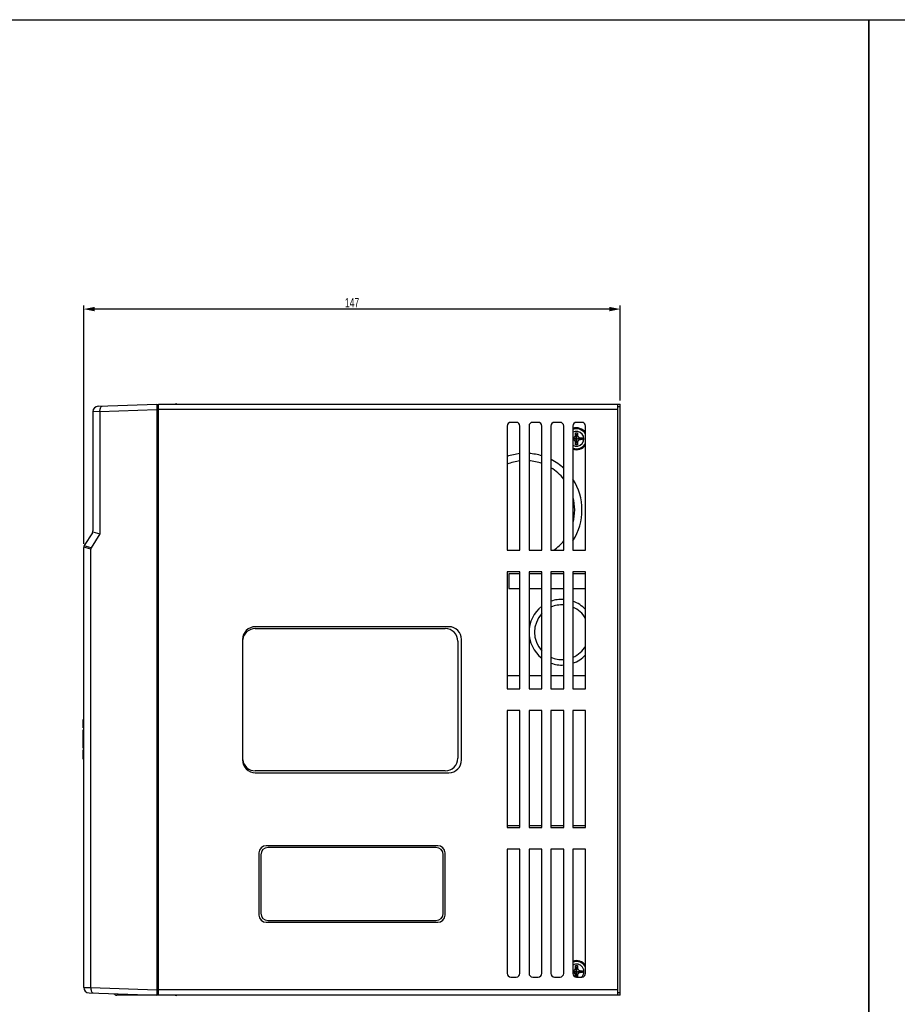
# Model space of a CAD drawing. Extents: x -1 to 1437, y 34 to 468.
# Tile 6 of 34: x 239 to 480, y 174 to 443. Entities that reach past the tile are written whole.
import ezdxf

# ---------------------------------------------------------------- set-up
doc = ezdxf.new("R2010")
doc.units = 0
doc.header["$LTSCALE"] = 23.1
doc.header["$MEASUREMENT"] = 0
doc.layers.get('0').update_dxf_attribs({"linetype": 'CONTINUOUS'})
doc.layers.add('DIM', color=5, linetype='CONTINUOUS', lineweight=0)
doc.styles.get("Standard").update_dxf_attribs({"font": 'txt', "width": 0.7})
doc.dimstyles.get("Standard").update_dxf_attribs({"dimtxt": 2.5, "dimasz": 1.5, "dimexe": 0.18, "dimexo": 0.0625, "dimgap": 0.09, "dimtad": 1, "dimdsep": 46, "dimtxsty": 'Standard', "dimblk": '_FILLED', "dimblk1": '_FILLED', "dimblk2": '_FILLED', "dimcen": 0.09, "dimadec": 0, "dimazin": 0, "dimtol": 1, "dimtp": 0.01, "dimtm": 0.01, "dimtfac": 1, "dimtofl": 0, "dimtmove": 0, "dimatfit": 3, "dimldrblk": '_FILLED', "dimfxl": 0, "dimtolj": 1, "dimarcsym": 0})

# ---------------------------------------------------------------- blocks, each defined once
blk = doc.blocks.new('_FILLED')
at = {"color": 0, "linetype": 'ByBlock'}
blk.add_solid([(0, 0), (-1, 0.2), (-1, -0.2)], dxfattribs=at)
blk = doc.blocks.new('*D6')
at = {"layer": 'DIM', "color": 0, "lineweight": -2}
for p, q in [((256.74, 299.7), (256.74, 365.03)), ((403.74, 338.99), (403.74, 365.03)), ((400.74, 364.03), (259.74, 364.03))]:
    blk.add_line(p, q, dxfattribs=at)
at = {"layer": 'DIM', "color": 0, "lineweight": -2, "xscale": 3, "yscale": 3, "zscale": 3, "rotation": 180}
blk.add_blockref('_FILLED', (256.74, 364.03), dxfattribs=at)
at = {"layer": 'DIM', "color": 0, "lineweight": -2, "xscale": 3, "yscale": 3, "zscale": 3}
blk.add_blockref('_FILLED', (403.74, 364.03), dxfattribs=at)
at = {"layer": 'DIM', "color": 0, "insert": (330.24, 365.78), "char_height": 2.5, "attachment_point": 5}
blk.add_mtext('\\A1;147', dxfattribs=at)

msp = doc.modelspace()

# ---------------------------------------------------------------- linework, layer by layer
at = {"color": 7}
for p, q in [((-1.26, 443.33), (471.83, 443.33)), ((471.83, 443.33), (471.83, 35.06)), ((471.83, 443.33), (944.91, 443.33)), ((471.83, 35.06), (471.83, 443.33))]:
    msp.add_line(p, q, dxfattribs=at)
at = {"color": 7, "linetype": 'Continuous'}
for p, q in [((260.68, 337.41), (276.74, 337.97)), ((276.74, 337.97), (276.74, 176.01)), ((276.74, 337.49), (277.24, 337.47)), ((277.24, 175.99), (277.24, 337.99)), ((277.24, 337.99), (403.74, 337.99)), ((281.74, 337.99), (281.74, 338.09)), ((281.74, 338.09), (282.04, 338.09)), ((282.2, 337.99), (282.04, 338.09)), ((403.05, 175.99), (403.05, 337.99)), ((403.74, 337.29), (403.05, 337.29)), ((403.74, 175.99), (403.74, 337.99)), ((261.17, 335.96), (259.24, 335.9)), ((259.24, 335.9), (259.24, 303.27)), ((261.17, 335.93), (276.74, 336.47)), ((261.17, 335.93), (261.17, 302.41)), ((276.74, 336.49), (277.24, 336.47)), ((403.05, 336.49), (277.24, 336.49)), ((372.73, 331.99), (372.73, 297.99)), ((375.23, 332.99), (373.73, 332.99)), ((376.23, 297.99), (376.23, 331.99)), ((378.73, 331.99), (378.73, 297.99)), ((381.23, 332.99), (379.73, 332.99)), ((382.23, 297.99), (382.23, 331.99)), ((384.73, 331.99), (384.73, 297.99)), ((387.23, 332.99), (385.73, 332.99)), ((388.23, 297.99), (388.23, 331.99)), ((390.73, 331.99), (390.73, 297.99)), ((393.23, 332.99), (391.73, 332.99)), ((394.23, 297.99), (394.23, 331.99)), ((391.5, 326.86), (391.97, 330.11)), ((391.97, 326.86), (391.5, 330.11)), ((391.5, 327.4), (391.98, 329.58)), ((391.98, 327.4), (391.5, 329.58)), ((390.73, 328.26), (392.83, 328.73)), ((390.73, 328.34), (393.36, 328.72)), ((390.73, 328.71), (392.83, 328.25)), ((390.73, 328.63), (393.36, 328.26)), ((259.09, 302.74), (256.89, 299.23)), ((261.17, 302.41), (258.77, 298.58)), ((259.24, 302.99), (261.17, 302.41)), ((258.67, 298.21), (256.74, 298.77)), ((256.74, 178.17), (256.74, 298.7)), ((258.77, 298.58), (256.84, 299.14)), ((258.67, 178.14), (258.67, 298.21)), ((372.73, 297.99), (376.23, 297.99)), ((378.73, 297.99), (382.23, 297.99)), ((384.73, 297.99), (388.23, 297.99)), ((390.73, 297.99), (394.23, 297.99)), ((376.23, 291.99), (372.73, 291.99)), ((372.73, 291.99), (372.73, 259.99)), ((376.23, 291.49), (373.24, 291.49)), ((373.24, 291.49), (373.24, 287.49)), ((376.23, 259.99), (376.23, 291.99)), ((382.23, 291.99), (378.73, 291.99)), ((378.73, 291.99), (378.73, 259.99)), ((382.23, 291.49), (378.73, 291.49)), ((382.23, 259.99), (382.23, 291.99)), ((388.23, 291.99), (384.73, 291.99)), ((384.73, 291.99), (384.73, 259.99)), ((388.23, 291.49), (384.73, 291.49)), ((388.23, 259.99), (388.23, 291.99)), ((394.23, 291.99), (390.73, 291.99)), ((390.73, 291.99), (390.73, 259.99)), ((394.23, 291.49), (390.73, 291.49)), ((394.23, 259.99), (394.23, 291.99)), ((373.24, 287.49), (376.23, 287.49)), ((378.73, 287.49), (382.23, 287.49)), ((384.73, 287.49), (388.23, 287.49)), ((390.73, 287.49), (394.23, 287.49)), ((356.74, 276.99), (303.74, 276.99)), ((303.74, 276.49), (355.74, 276.49)), ((300.24, 273.49), (300.24, 240.49)), ((359.24, 272.99), (359.24, 240.99)), ((360.24, 240.49), (360.24, 273.49)), ((376.23, 263.49), (372.73, 263.49)), ((382.23, 263.49), (378.73, 263.49)), ((388.23, 263.49), (384.73, 263.49)), ((394.23, 263.49), (390.73, 263.49)), ((372.73, 259.99), (376.23, 259.99)), ((378.73, 259.99), (382.23, 259.99)), ((384.73, 259.99), (388.23, 259.99)), ((390.73, 259.99), (394.23, 259.99)), ((376.23, 253.99), (372.73, 253.99)), ((372.73, 253.99), (372.73, 221.99)), ((376.23, 221.99), (376.23, 253.99)), ((382.23, 253.99), (378.73, 253.99)), ((378.73, 253.99), (378.73, 221.99)), ((382.23, 221.99), (382.23, 253.99)), ((388.23, 253.99), (384.73, 253.99)), ((384.73, 253.99), (384.73, 221.99)), ((388.23, 221.99), (388.23, 253.99)), ((394.23, 253.99), (390.73, 253.99)), ((390.73, 253.99), (390.73, 221.99)), ((394.23, 221.99), (394.23, 253.99)), ((256.54, 249.28), (256.54, 251.59)), ((256.74, 251.59), (256.54, 251.59)), ((256.74, 250.09), (256.54, 250.09)), ((256.74, 249.78), (256.54, 249.78)), ((256.74, 249.53), (256.54, 249.53)), ((256.74, 249.34), (256.54, 249.34)), ((256.74, 249.28), (256.54, 249.28)), ((256.54, 243.71), (256.54, 248.78)), ((256.74, 248.78), (256.54, 248.78)), ((256.74, 248.4), (256.54, 248.4)), ((256.74, 248.34), (256.54, 248.34)), ((256.74, 248.21), (256.54, 248.21)), ((256.74, 248.03), (256.54, 248.03)), ((256.74, 247.78), (256.54, 247.78)), ((256.74, 247.53), (256.54, 247.53)), ((256.74, 247.28), (256.54, 247.28)), ((256.74, 247.09), (256.54, 247.09)), ((256.74, 246.96), (256.54, 246.96)), ((256.74, 246.9), (256.54, 246.9)), ((256.74, 246.53), (256.54, 246.53)), ((256.74, 246.03), (256.54, 246.03)), ((256.74, 245.84), (256.54, 245.84)), ((256.74, 245.78), (256.54, 245.78)), ((256.74, 245.53), (256.54, 245.53)), ((256.74, 245.28), (256.54, 245.28)), ((256.74, 245.03), (256.54, 245.03)), ((256.74, 244.71), (256.54, 244.71)), ((256.74, 244.4), (256.54, 244.4)), ((256.74, 244.15), (256.54, 244.15)), ((256.74, 243.96), (256.54, 243.96)), ((256.74, 243.9), (256.54, 243.9)), ((256.74, 243.84), (256.54, 243.84)), ((256.74, 243.71), (256.54, 243.71)), ((256.54, 240.71), (256.54, 243.21)), ((256.74, 243.21), (256.54, 243.21)), ((256.74, 242.84), (256.54, 242.84)), ((256.74, 241.09), (256.54, 241.09)), ((256.74, 240.71), (256.54, 240.71)), ((355.74, 237.49), (303.74, 237.49)), ((303.74, 236.99), (356.74, 236.99)), ((372.73, 222.49), (376.23, 222.49)), ((372.73, 221.99), (376.23, 221.99)), ((378.73, 222.49), (382.23, 222.49)), ((378.73, 221.99), (382.23, 221.99)), ((384.73, 222.49), (388.23, 222.49)), ((384.73, 221.99), (388.23, 221.99)), ((390.73, 222.49), (394.23, 222.49)), ((390.73, 221.99), (394.23, 221.99)), ((353.74, 216.99), (306.74, 216.99)), ((353.24, 216.49), (307.24, 216.49)), ((376.23, 215.99), (372.73, 215.99)), ((372.73, 215.99), (372.73, 181.99)), ((376.23, 181.99), (376.23, 215.99)), ((382.23, 215.99), (378.73, 215.99)), ((378.73, 215.99), (378.73, 181.99)), ((382.23, 181.99), (382.23, 215.99)), ((388.23, 215.99), (384.73, 215.99)), ((384.73, 215.99), (384.73, 181.99)), ((388.23, 181.99), (388.23, 215.99)), ((394.23, 215.99), (390.73, 215.99)), ((390.73, 215.99), (390.73, 181.99)), ((394.23, 181.99), (394.23, 215.99)), ((304.74, 214.99), (304.74, 197.99)), ((305.24, 214.49), (305.24, 198.49)), ((355.24, 198.49), (355.24, 214.49)), ((355.74, 197.99), (355.74, 214.99)), ((306.74, 195.99), (353.74, 195.99)), ((307.24, 196.49), (353.24, 196.49)), ((391.95, 180.99), (391.5, 184.11)), ((391.98, 181.4), (391.5, 183.58)), ((391.5, 181.4), (391.98, 183.58)), ((391.53, 181.03), (391.97, 184.11)), ((373.73, 180.99), (375.23, 180.99)), ((379.73, 180.99), (381.23, 180.99)), ((385.73, 180.99), (387.23, 180.99)), ((390.73, 182.26), (392.83, 182.73)), ((390.73, 182.34), (393.36, 182.72)), ((390.73, 182.71), (392.83, 182.25)), ((390.73, 182.63), (393.36, 182.26)), ((391.73, 180.99), (393.23, 180.99)), ((256.74, 178.17), (258.67, 178.1)), ((258.67, 178.14), (276.74, 177.5)), ((258.18, 176.65), (276.74, 176.01)), ((403.74, 175.99), (265.83, 175.99)), ((276.74, 177.49), (277.24, 177.5)), ((276.74, 176.49), (277.24, 176.51)), ((276.91, 176.49), (276.91, 175.99)), ((277.2, 175.99), (277.2, 176.51)), ((403.05, 177.49), (277.24, 177.49)), ((281.74, 175.89), (281.74, 175.99)), ((282.04, 175.89), (281.74, 175.89)), ((282.04, 175.89), (282.2, 175.99)), ((403.74, 176.69), (403.05, 176.69))]:
    msp.add_line(p, q, dxfattribs=at)
for centre, radius, start, end in [((260.74, 335.91), 1.5, 92, 180.5615), ((373.73, 331.99), 1, 90, 180), ((375.23, 331.99), 1, 0, 90), ((379.73, 331.99), 1, 90, 180), ((381.23, 331.99), 1, 0, 90), ((385.73, 331.99), 1, 90, 180), ((387.23, 331.99), 1, 0, 90), ((391.73, 331.99), 1, 90, 180), ((393.23, 331.99), 1, 0, 90), ((391.74, 328.49), 3, 33.4848, 109.5913), ((391.74, 328.49), 2.9, 30.5368, 110.2708), ((391.74, 328.49), 2.75, 24.5141, 111.4838), ((391.74, 328.49), 2.04, 240.4918, 119.5082), ((391.74, 328.49), 2.75, 248.5162, 335.4859), ((391.74, 328.49), 2.9, 249.7292, 329.4632), ((391.74, 328.49), 3, 250.4087, 326.5152), ((377.74, 308.99), 15.5, 95.5959, 108.9116), ((377.74, 308.99), 15.5, 95.5662, 95.5959), ((377.74, 308.99), 15.5, 86.295, 86.3987), ((377.74, 308.99), 15.5, 73.0548, 86.295), ((377.74, 308.99), 13.5, 96.3553, 111.7085), ((377.74, 308.99), 13.5, 70.5569, 85.8346), ((377.74, 308.99), 15.5, 63.032, 63.1774), ((377.74, 308.99), 15.5, 47.2237, 63.032), ((377.74, 308.99), 13.5, 38.7325, 58.7938), ((377.74, 308.99), 15.5, 32.901, 32.992), ((377.74, 308.99), 15.5, 327.099, 32.901), ((377.74, 308.99), 13.5, 345.1438, 14.7937), ((258.24, 303.27), 1, 327.9946, 0), ((377.74, 308.99), 13.5, 305.38, 321.2607), ((377.74, 308.99), 15.5, 327.0845, 327.099), ((257.74, 298.7), 1, 147.9946, 180), ((387.74, 275.49), 9, 86.866, 109.6257), ((387.74, 275.49), 9, 43.7519, 70.5777), ((387.74, 275.49), 9, 127.7631, 232.2369), ((387.74, 275.49), 9, 127.6865, 127.7631), ((387.74, 275.49), 7.5, 86.2237, 113.5656), ((387.74, 275.49), 7.5, 29.95, 66.5061), ((387.74, 275.49), 7.5, 137.2492, 222.7354), ((303.74, 273.49), 3.5, 90, 180), ((303.74, 272.99), 3.5, 90, 171.8002), ((355.74, 272.99), 3.5, 0, 90), ((356.74, 273.49), 3.5, 0, 90), ((387.74, 275.49), 7.5, 293.4964, 330.0981), ((387.74, 275.49), 9, 232.2369, 232.3105), ((387.74, 275.49), 7.5, 246.4372, 273.7785), ((387.74, 275.49), 9, 289.4316, 316.2364), ((387.74, 275.49), 9, 250.3743, 273.1372), ((303.74, 240.49), 3.5, 180, 270), ((303.74, 240.99), 3.5, 188.1998, 270), ((355.74, 240.99), 3.5, 270, 0), ((356.74, 240.49), 3.5, 270, 0), ((306.74, 214.99), 2, 90, 180), ((307.24, 214.49), 2, 90, 180), ((353.24, 214.49), 2, 0, 90), ((353.74, 214.99), 2, 0, 90), ((306.74, 197.99), 2, 180, 270), ((307.24, 198.49), 2, 180, 270), ((353.24, 198.49), 2, 270, 0), ((353.74, 197.99), 2, 270, 0), ((391.74, 182.49), 3, 33.4848, 109.5913), ((391.74, 182.49), 2.9, 30.5368, 110.2708), ((391.74, 182.49), 2.75, 24.5141, 111.4838), ((391.74, 182.49), 2.04, 312.506, 119.5082), ((373.73, 181.99), 1, 180, 270), ((375.23, 181.99), 1, 270, 0), ((379.73, 181.99), 1, 180, 270), ((381.23, 181.99), 1, 270, 0), ((385.73, 181.99), 1, 180, 270), ((387.23, 181.99), 1, 270, 0), ((391.73, 181.99), 1, 180, 270), ((393.23, 181.99), 1, 270, 0), ((258.24, 178.15), 1.5, 180, 268)]:
    msp.add_arc(centre, radius, start, end, dxfattribs=at)
for points, start_tangent, end_tangent in [([(261.17, 335.96), (261.19, 336.44), (261.28, 336.85), (261.41, 337.17), (261.58, 337.38), (261.77, 337.45)], (-0.023893, 0.999715), (0.999391, 0.034899)), ([(261.17, 335.96), (261.17, 335.94), (261.17, 335.93)], (0.023893, -0.999715), (-0.029847, -0.999554)), ([(390.73, 328.74), (390.77, 328.74), (390.88, 328.77), (390.97, 328.8), (391.05, 328.85), (391.13, 328.89), (391.2, 328.95), (391.26, 329.01), (391.32, 329.08), (391.37, 329.15), (391.41, 329.23), (391.45, 329.33), (391.48, 329.44), (391.5, 329.58)], (0.992164, 0.124939), (0.014338, 0.999897)), ([(391.5, 330.11), (391.58, 330.12), (391.66, 330.12), (391.74, 330.12)], (0.999811, 0.01942), (1, 0)), ([(391.5, 329.58), (391.5, 329.75), (391.5, 329.92), (391.5, 330.11)], (0.014338, 0.999897), (0.022403, 0.999749)), ([(391.74, 330.12), (391.81, 330.12), (391.89, 330.12), (391.97, 330.11)], (1, 0), (0.999811, -0.01942)), ([(391.97, 330.11), (391.97, 329.92), (391.98, 329.75), (391.98, 329.58)], (0.022403, -0.999749), (0.014338, -0.999897)), ([(391.98, 329.58), (391.99, 329.49), (392, 329.4), (392.03, 329.31), (392.06, 329.23), (392.11, 329.15), (392.15, 329.08), (392.21, 329.02), (392.27, 328.95), (392.34, 328.9), (392.42, 328.85), (392.5, 328.81), (392.59, 328.77), (392.7, 328.74), (392.83, 328.73)], (0.014338, -0.999897), (0.999897, -0.014338)), ([(391.5, 327.4), (391.49, 327.49), (391.47, 327.57), (391.45, 327.66), (391.41, 327.75), (391.37, 327.82), (391.32, 327.89), (391.26, 327.96), (391.2, 328.02), (391.13, 328.08), (391.06, 328.13), (390.97, 328.17), (390.88, 328.21), (390.77, 328.23), (390.73, 328.24)], (-0.014338, 0.999897), (-0.992164, 0.124941)), ([(391.5, 326.86), (391.5, 327.05), (391.5, 327.23), (391.5, 327.4)], (-0.022403, 0.999749), (-0.014338, 0.999897)), ([(391.74, 326.86), (391.66, 326.86), (391.58, 326.86), (391.5, 326.86)], (-1, 0), (-0.999811, 0.01942)), ([(391.97, 326.86), (391.89, 326.86), (391.81, 326.86), (391.74, 326.86)], (-0.999811, -0.01942), (-1, 0)), ([(391.98, 327.4), (391.98, 327.23), (391.97, 327.05), (391.97, 326.86)], (-0.014338, -0.999897), (-0.022403, -0.999749)), ([(392.83, 328.25), (392.7, 328.23), (392.59, 328.21), (392.5, 328.17), (392.42, 328.13), (392.35, 328.08), (392.28, 328.03), (392.21, 327.96), (392.16, 327.9), (392.11, 327.82), (392.06, 327.74), (392.02, 327.65), (391.99, 327.53), (391.98, 327.4)], (-0.999897, -0.014338), (-0.014338, -0.999897)), ([(392.83, 328.73), (393, 328.73), (393.17, 328.72), (393.36, 328.72)], (0.999897, -0.014338), (0.999749, -0.022403)), ([(393.36, 328.26), (393.17, 328.25), (393, 328.25), (392.83, 328.25)], (-0.999749, -0.022403), (-0.999897, -0.014338)), ([(393.36, 328.72), (393.37, 328.57), (393.37, 328.41), (393.36, 328.26)], (0.01942, -0.999811), (-0.01942, -0.999811)), ([(259.19, 302.98), (259.21, 302.98), (259.24, 302.99)], (0.961249, -0.275683), (0.961249, -0.275683)), ([(258.77, 298.58), (258.69, 298.41), (258.67, 298.21)], (-0.529999, -0.847998), (0, -1)), ([(390.73, 182.74), (390.77, 182.74), (390.88, 182.77), (390.97, 182.8), (391.05, 182.85), (391.13, 182.89), (391.2, 182.95), (391.26, 183.01), (391.32, 183.08), (391.37, 183.15), (391.41, 183.23), (391.45, 183.33), (391.48, 183.44), (391.5, 183.58)], (0.992164, 0.124939), (0.014338, 0.999897)), ([(391.5, 184.11), (391.58, 184.12), (391.66, 184.12), (391.74, 184.12)], (0.999811, 0.01942), (1, 0)), ([(391.5, 183.58), (391.5, 183.75), (391.5, 183.92), (391.5, 184.11)], (0.014338, 0.999897), (0.022403, 0.999749)), ([(391.74, 184.12), (391.81, 184.12), (391.89, 184.12), (391.97, 184.11)], (1, 0), (0.999811, -0.01942)), ([(391.97, 184.11), (391.97, 183.92), (391.98, 183.75), (391.98, 183.58)], (0.022403, -0.999749), (0.014338, -0.999897)), ([(391.98, 183.58), (391.99, 183.49), (392, 183.4), (392.03, 183.31), (392.06, 183.23), (392.11, 183.15), (392.15, 183.08), (392.21, 183.02), (392.27, 182.95), (392.34, 182.9), (392.42, 182.85), (392.5, 182.81), (392.59, 182.77), (392.7, 182.74), (392.83, 182.73)], (0.014338, -0.999897), (0.999897, -0.014338)), ([(390.97, 182.17), (390.88, 182.21), (390.77, 182.23), (390.76, 182.24)], (-0.909687, 0.415296), (-0.987934, 0.154878)), ([(391.5, 181.4), (391.49, 181.49), (391.47, 181.57), (391.45, 181.66), (391.41, 181.75), (391.37, 181.82), (391.32, 181.89), (391.26, 181.96), (391.2, 182.02), (391.13, 182.08), (391.06, 182.13), (390.97, 182.17)], (-0.014338, 0.999897), (-0.909687, 0.415296)), ([(391.5, 181.03), (391.5, 181.05), (391.5, 181.23), (391.5, 181.4)], (-0.019533, 0.999809), (-0.014338, 0.999897)), ([(391.98, 181.4), (391.98, 181.23), (391.97, 181.05), (391.97, 180.99)], (-0.014338, -0.999897), (-0.02026, -0.999795)), ([(392.83, 182.25), (392.7, 182.23), (392.59, 182.21), (392.5, 182.17), (392.42, 182.13), (392.35, 182.08), (392.28, 182.03), (392.21, 181.96), (392.16, 181.9), (392.11, 181.82), (392.06, 181.74), (392.02, 181.65), (391.99, 181.53), (391.98, 181.4)], (-0.999897, -0.014338), (-0.014338, -0.999897)), ([(392.83, 182.73), (393, 182.73), (393.17, 182.72), (393.36, 182.72)], (0.999897, -0.014338), (0.999749, -0.022403)), ([(393.36, 182.26), (393.17, 182.25), (393, 182.25), (392.83, 182.25)], (-0.999749, -0.022403), (-0.999897, -0.014338)), ([(393.36, 182.72), (393.37, 182.57), (393.37, 182.41), (393.36, 182.26)], (0.01942, -0.999811), (-0.01942, -0.999811)), ([(258.67, 178.1), (258.69, 177.63), (258.78, 177.21), (258.91, 176.89), (259.08, 176.69), (259.27, 176.62)], (-0.023893, -0.999715), (0.999391, -0.034899)), ([(258.67, 178.1), (258.67, 178.12), (258.67, 178.14)], (0.023893, 0.999715), (-0.029847, 0.999554)), ([(265.01, 176.41), (265.02, 176.4), (265.24, 176.18), (265.52, 176.04), (265.83, 175.99)], (0.574607, -0.818429), (1, 0))]:
    msp.add_spline(points, degree=3, dxfattribs=dict(at, start_tangent=start_tangent, end_tangent=end_tangent))

# ---------------------------------------------------------------- dimensions: what is measured, and where the dimension line sits
at = {"layer": 'DIM', "color": 7}
dim = msp.add_linear_dim(base=(256.74, 364.03), p1=(403.74, 337.99), p2=(256.74, 298.7), text='147', dimstyle='Standard', override={"dimasz": 3, "dimexe": 1, "dimexo": 1, "dimgap": 0.5, "dimdec": 1, "dimzin": 0, "dimcen": 3, "dimtol": 0, "dimtdec": 1, "dimtmove": 1, "dimtzin": 0}, dxfattribs=at)
dim.commit()
dim.dimension.update_dxf_attribs({"geometry": '*D6', "text_midpoint": (330.24, 365.78)})

doc.saveas('drawing.dxf')
